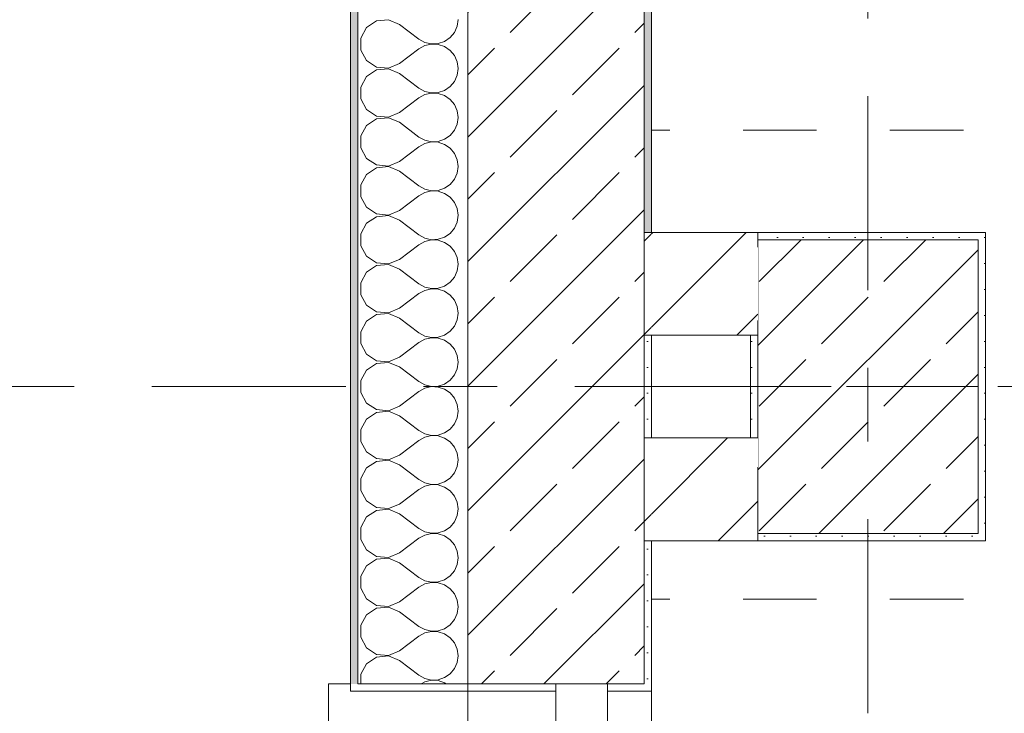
# Model space of a CAD drawing. Header units: metres. Extents: x -4 to 99, y -11 to 17.
# Tile 32 of 256: x -0.626 to 0.716, y 7.855 to 8.8. Entities that reach past the tile are written whole.
import ezdxf

# ---------------------------------------------------------------- set-up
doc = ezdxf.new("R2010")
doc.units = ezdxf.units.M
doc.header["$MEASUREMENT"] = 0
for name, pattern in [('Achse', [0.2, 0.1, -0.05, 0, -0.05]), ('Strichlinie doppelt', [0.546806, 0.264583, -0.105833, 0.070556, -0.105833]), ('Strichlinie eng', [0.115, 0.075, -0.04]), ('Untersicht', [0.1, 0.075, -0.025]), ('Wipeout_Contour', [1, 0, -1])]:
    doc.linetypes.add(name, pattern=pattern)
for name, color, linetype in [('152 - Bemaßung_ Beschriftung.Ausbau', 7, 'Continuous'), ('451 - Universal.Achsen Raster', 7, 'Continuous'), ('603 - Struktur.Bodenplatte_ Decke Roh', 7, 'Continuous'), ('604 - Struktur.Wand Aussen', 7, 'Continuous'), ('605 - Struktur.Wand Innen', 7, 'Continuous'), ('607 - Struktur.Stütze', 7, 'Continuous'), ('608 - Struktur.Träger', 7, 'Continuous'), ('650 - Abdeckung.Fußboden Aufbau', 7, 'Continuous'), ('Neubau_653 - Abdeckung.TB Verkofferung', 7, 'Continuous')]:
    doc.layers.add(name, color=color, linetype=linetype)
doc.styles.add('ERSTELLTER_STIL_2', font='txt')
doc.dimstyles.new('ERSTELLTER_STIL__1', dxfattribs={"dimtxt": 0.1, "dimasz": 0.0532, "dimexe": 0.18, "dimexo": 0.0625, "dimgap": 0, "dimtad": 1, "dimzin": 0, "dimdsep": 46, "dimtxsty": 'ERSTELLTER_STIL_2', "dimblk": 'ARROWHEAD_2', "dimblk1": 'ARROWHEAD_2', "dimblk2": 'ARROWHEAD_2', "dimcen": 0.09, "dimse1": 1, "dimse2": 1, "dimclrd": 7, "dimclre": 7, "dimclrt": 7, "dimazin": 0, "dimtfac": 1, "dimtdec": 4, "dimtmove": 0, "dimatfit": 3, "dimfxl": 1, "dimtolj": 1, "dimtzin": 0, "dimarcsym": 0})
pattern_1 = [(45, (0, 0), (-0.0848528, 0.0848528), []), (45, (-0.04243, 0.04243), (-0.0848528, 0.0848528), [0.09, -0.03])]
pattern_2 = [(45, (0, 0), (-0.01767767, 0.01767767), [0, -0.025])]
pattern_3 = [(45, (0, 0), (-0.0636396, 0.0636396), [])]
pattern_4 = [(0, (0, 0), (0, 0.08660254), [0, -0.05]), (0, (0.025, 0.0433), (0, 0.08660254), [0, -0.05])]

# ---------------------------------------------------------------- blocks, each defined once
blk = doc.blocks.new('*X18')
at = {"layer": '604 - Struktur.Wand Aussen', "color": 7, "linetype": 'Continuous', "lineweight": 5}
for p, q in [((-0.1233, 8.7996), (-0.1395, 8.7981)), ((-0.1083, 8.7933), (-0.1233, 8.7996)), ((-0.0296, 8.7909), (-0.0283, 8.8)), ((-0.153, 8.7891), (-0.1607, 8.7748)), ((-0.1395, 8.7981), (-0.153, 8.7891)), ((-0.1083, 8.7933), (-0.0817, 8.7733)), ((-0.0333, 8.7825), (-0.0296, 8.7909)), ((-0.1607, 8.7748), (-0.1607, 8.7585)), ((-0.0817, 8.7733), (-0.0736, 8.7689)), ((-0.0468, 8.7702), (-0.0392, 8.7754)), ((-0.0392, 8.7754), (-0.0333, 8.7825)), ((-0.1083, 8.74), (-0.0817, 8.76)), ((-0.0736, 8.7645), (-0.0817, 8.76)), ((-0.0736, 8.7689), (-0.0647, 8.7668)), ((-0.0647, 8.7665), (-0.0736, 8.7645)), ((-0.0647, 8.7668), (-0.0555, 8.7672)), ((-0.0555, 8.7661), (-0.0647, 8.7665)), ((-0.0555, 8.7672), (-0.0468, 8.7702)), ((-0.0468, 8.7631), (-0.0555, 8.7661)), ((-0.0392, 8.7579), (-0.0468, 8.7631)), ((-0.1607, 8.7585), (-0.153, 8.7442)), ((-0.0333, 8.7509), (-0.0392, 8.7579)), ((-0.0296, 8.7424), (-0.0333, 8.7509)), ((-0.153, 8.7442), (-0.1395, 8.7352)), ((-0.1395, 8.7352), (-0.1233, 8.7337)), ((-0.1233, 8.733), (-0.1395, 8.7314)), ((-0.1233, 8.7337), (-0.1083, 8.74)), ((-0.1083, 8.7267), (-0.1233, 8.733)), ((-0.0283, 8.7333), (-0.0296, 8.7424)), ((-0.0296, 8.7242), (-0.0283, 8.7333)), ((-0.153, 8.7224), (-0.1607, 8.7081)), ((-0.1395, 8.7314), (-0.153, 8.7224)), ((-0.1083, 8.7267), (-0.0817, 8.7067)), ((-0.0333, 8.7158), (-0.0296, 8.7242)), ((-0.1607, 8.7081), (-0.1607, 8.6919)), ((-0.0817, 8.7067), (-0.0736, 8.7022)), ((-0.0468, 8.7035), (-0.0392, 8.7087)), ((-0.0392, 8.7087), (-0.0333, 8.7158)), ((-0.1083, 8.6733), (-0.0817, 8.6933)), ((-0.0736, 8.6978), (-0.0817, 8.6933)), ((-0.0736, 8.7022), (-0.0647, 8.7001)), ((-0.0647, 8.6999), (-0.0736, 8.6978)), ((-0.0647, 8.7001), (-0.0555, 8.7006)), ((-0.0555, 8.6994), (-0.0647, 8.6999)), ((-0.0555, 8.7006), (-0.0468, 8.7035)), ((-0.0468, 8.6965), (-0.0555, 8.6994)), ((-0.0392, 8.6913), (-0.0468, 8.6965)), ((-0.1607, 8.6919), (-0.153, 8.6776)), ((-0.0333, 8.6842), (-0.0392, 8.6913)), ((-0.0296, 8.6758), (-0.0333, 8.6842)), ((-0.153, 8.6776), (-0.1395, 8.6686)), ((-0.1395, 8.6686), (-0.1233, 8.667)), ((-0.1233, 8.6663), (-0.1395, 8.6648)), ((-0.1233, 8.667), (-0.1083, 8.6733)), ((-0.1083, 8.66), (-0.1233, 8.6663)), ((-0.0283, 8.6667), (-0.0296, 8.6758)), ((-0.0296, 8.6576), (-0.0283, 8.6667)), ((-0.153, 8.6558), (-0.1607, 8.6415)), ((-0.1395, 8.6648), (-0.153, 8.6558)), ((-0.1083, 8.66), (-0.0817, 8.64)), ((-0.0333, 8.6491), (-0.0296, 8.6576)), ((-0.1607, 8.6415), (-0.1607, 8.6252)), ((-0.0817, 8.64), (-0.0736, 8.6355)), ((-0.0468, 8.6369), (-0.0392, 8.6421)), ((-0.0392, 8.6421), (-0.0333, 8.6491)), ((-0.1607, 8.6252), (-0.153, 8.6109)), ((-0.1083, 8.6067), (-0.0817, 8.6267)), ((-0.0736, 8.6311), (-0.0817, 8.6267)), ((-0.0736, 8.6355), (-0.0647, 8.6335)), ((-0.0647, 8.6332), (-0.0736, 8.6311)), ((-0.0647, 8.6335), (-0.0555, 8.6339)), ((-0.0555, 8.6328), (-0.0647, 8.6332)), ((-0.0555, 8.6339), (-0.0468, 8.6369)), ((-0.0468, 8.6298), (-0.0555, 8.6328)), ((-0.0392, 8.6246), (-0.0468, 8.6298)), ((-0.0333, 8.6175), (-0.0392, 8.6246)), ((-0.0296, 8.6091), (-0.0333, 8.6175)), ((-0.153, 8.6109), (-0.1395, 8.6019)), ((-0.1395, 8.5981), (-0.153, 8.5891)), ((-0.1395, 8.6019), (-0.1233, 8.6004)), ((-0.1233, 8.5996), (-0.1395, 8.5981)), ((-0.1233, 8.6004), (-0.1083, 8.6067)), ((-0.1083, 8.5933), (-0.1233, 8.5996)), ((-0.0283, 8.6), (-0.0296, 8.6091)), ((-0.0296, 8.5909), (-0.0283, 8.6)), ((-0.153, 8.5891), (-0.1607, 8.5748)), ((-0.1083, 8.5933), (-0.0817, 8.5733)), ((-0.0333, 8.5825), (-0.0296, 8.5909)), ((-0.1607, 8.5748), (-0.1607, 8.5585)), ((-0.0817, 8.5733), (-0.0736, 8.5689)), ((-0.0468, 8.5702), (-0.0392, 8.5754)), ((-0.0392, 8.5754), (-0.0333, 8.5825)), ((-0.1607, 8.5585), (-0.153, 8.5442)), ((-0.1083, 8.54), (-0.0817, 8.56)), ((-0.0736, 8.5645), (-0.0817, 8.56)), ((-0.0736, 8.5689), (-0.0647, 8.5668)), ((-0.0647, 8.5665), (-0.0736, 8.5645)), ((-0.0647, 8.5668), (-0.0555, 8.5672)), ((-0.0555, 8.5661), (-0.0647, 8.5665)), ((-0.0555, 8.5672), (-0.0468, 8.5702)), ((-0.0468, 8.5631), (-0.0555, 8.5661)), ((-0.0392, 8.5579), (-0.0468, 8.5631)), ((-0.0333, 8.5509), (-0.0392, 8.5579)), ((-0.0296, 8.5424), (-0.0333, 8.5509)), ((-0.153, 8.5442), (-0.1395, 8.5352)), ((-0.1395, 8.5314), (-0.153, 8.5224)), ((-0.1395, 8.5352), (-0.1233, 8.5337)), ((-0.1233, 8.533), (-0.1395, 8.5314)), ((-0.1233, 8.5337), (-0.1083, 8.54)), ((-0.1083, 8.5267), (-0.1233, 8.533)), ((-0.0283, 8.5333), (-0.0296, 8.5424)), ((-0.0296, 8.5242), (-0.0283, 8.5333)), ((-0.153, 8.5224), (-0.1607, 8.5081)), ((-0.1083, 8.5267), (-0.0817, 8.5067)), ((-0.0333, 8.5158), (-0.0296, 8.5242)), ((-0.1607, 8.5081), (-0.1607, 8.4919)), ((-0.0817, 8.5067), (-0.0736, 8.5022)), ((-0.0468, 8.5035), (-0.0392, 8.5087)), ((-0.0392, 8.5087), (-0.0333, 8.5158)), ((-0.1607, 8.4919), (-0.153, 8.4776)), ((-0.1083, 8.4733), (-0.0817, 8.4933)), ((-0.0736, 8.4978), (-0.0817, 8.4933)), ((-0.0736, 8.5022), (-0.0647, 8.5001)), ((-0.0647, 8.4999), (-0.0736, 8.4978)), ((-0.0647, 8.5001), (-0.0555, 8.5006)), ((-0.0555, 8.4994), (-0.0647, 8.4999)), ((-0.0555, 8.5006), (-0.0468, 8.5035)), ((-0.0468, 8.4965), (-0.0555, 8.4994)), ((-0.0392, 8.4913), (-0.0468, 8.4965)), ((-0.0333, 8.4842), (-0.0392, 8.4913)), ((-0.153, 8.4776), (-0.1395, 8.4686)), ((-0.0296, 8.4758), (-0.0333, 8.4842)), ((-0.1395, 8.4648), (-0.153, 8.4558)), ((-0.1395, 8.4686), (-0.1233, 8.467)), ((-0.1233, 8.4663), (-0.1395, 8.4648)), ((-0.1233, 8.467), (-0.1083, 8.4733)), ((-0.1083, 8.46), (-0.1233, 8.4663)), ((-0.0283, 8.4667), (-0.0296, 8.4758)), ((-0.0296, 8.4576), (-0.0283, 8.4667)), ((-0.153, 8.4558), (-0.1607, 8.4415)), ((-0.1083, 8.46), (-0.0817, 8.44)), ((-0.0333, 8.4491), (-0.0296, 8.4576)), ((-0.1607, 8.4415), (-0.1607, 8.4252)), ((-0.0817, 8.44), (-0.0736, 8.4355)), ((-0.0468, 8.4369), (-0.0392, 8.4421)), ((-0.0392, 8.4421), (-0.0333, 8.4491)), ((-0.1607, 8.4252), (-0.153, 8.4109)), ((-0.1083, 8.4067), (-0.0817, 8.4267)), ((-0.0736, 8.4311), (-0.0817, 8.4267)), ((-0.0736, 8.4355), (-0.0647, 8.4335)), ((-0.0647, 8.4332), (-0.0736, 8.4311)), ((-0.0647, 8.4335), (-0.0555, 8.4339)), ((-0.0555, 8.4328), (-0.0647, 8.4332)), ((-0.0555, 8.4339), (-0.0468, 8.4369)), ((-0.0468, 8.4298), (-0.0555, 8.4328)), ((-0.0392, 8.4246), (-0.0468, 8.4298)), ((-0.0333, 8.4175), (-0.0392, 8.4246)), ((-0.153, 8.4109), (-0.1395, 8.4019)), ((-0.0296, 8.4091), (-0.0333, 8.4175)), ((-0.1395, 8.3981), (-0.153, 8.3891)), ((-0.1395, 8.4019), (-0.1233, 8.4004)), ((-0.1233, 8.3996), (-0.1395, 8.3981)), ((-0.1233, 8.4004), (-0.1083, 8.4067)), ((-0.1083, 8.3933), (-0.1233, 8.3996)), ((-0.0283, 8.4), (-0.0296, 8.4091)), ((-0.0296, 8.3909), (-0.0283, 8.4)), ((-0.153, 8.3891), (-0.1607, 8.3748)), ((-0.1083, 8.3933), (-0.0817, 8.3733)), ((-0.0333, 8.3825), (-0.0296, 8.3909)), ((-0.1607, 8.3748), (-0.1607, 8.3585)), ((-0.0817, 8.3733), (-0.0736, 8.3689)), ((-0.0555, 8.3672), (-0.0468, 8.3702)), ((-0.0468, 8.3702), (-0.0392, 8.3754)), ((-0.0392, 8.3754), (-0.0333, 8.3825)), ((-0.1607, 8.3585), (-0.153, 8.3442)), ((-0.1083, 8.34), (-0.0817, 8.36)), ((-0.0736, 8.3645), (-0.0817, 8.36)), ((-0.0736, 8.3689), (-0.0647, 8.3668)), ((-0.0647, 8.3665), (-0.0736, 8.3645)), ((-0.0647, 8.3668), (-0.0555, 8.3672)), ((-0.0555, 8.3661), (-0.0647, 8.3665)), ((-0.0468, 8.3631), (-0.0555, 8.3661)), ((-0.0392, 8.3579), (-0.0468, 8.3631)), ((-0.0333, 8.3509), (-0.0392, 8.3579)), ((-0.153, 8.3442), (-0.1395, 8.3352)), ((-0.0296, 8.3424), (-0.0333, 8.3509)), ((-0.1395, 8.3314), (-0.153, 8.3224)), ((-0.1395, 8.3352), (-0.1233, 8.3337)), ((-0.1233, 8.333), (-0.1395, 8.3314)), ((-0.1233, 8.3337), (-0.1083, 8.34)), ((-0.1083, 8.3267), (-0.1233, 8.333)), ((-0.0283, 8.3333), (-0.0296, 8.3424)), ((-0.0296, 8.3242), (-0.0283, 8.3333)), ((-0.153, 8.3224), (-0.1607, 8.3081)), ((-0.1083, 8.3267), (-0.0817, 8.3067)), ((-0.0333, 8.3158), (-0.0296, 8.3242)), ((-0.1607, 8.3081), (-0.1607, 8.2919)), ((-0.0817, 8.3067), (-0.0736, 8.3022)), ((-0.0555, 8.3006), (-0.0468, 8.3035)), ((-0.0468, 8.3035), (-0.0392, 8.3087)), ((-0.0392, 8.3087), (-0.0333, 8.3158)), ((-0.1607, 8.2919), (-0.153, 8.2776)), ((-0.1083, 8.2733), (-0.0817, 8.2933)), ((-0.0736, 8.2978), (-0.0817, 8.2933)), ((-0.0736, 8.3022), (-0.0647, 8.3001)), ((-0.0647, 8.2999), (-0.0736, 8.2978)), ((-0.0647, 8.3001), (-0.0555, 8.3006)), ((-0.0555, 8.2994), (-0.0647, 8.2999)), ((-0.0468, 8.2965), (-0.0555, 8.2994)), ((-0.0392, 8.2913), (-0.0468, 8.2965)), ((-0.0333, 8.2842), (-0.0392, 8.2913)), ((-0.153, 8.2776), (-0.1395, 8.2686)), ((-0.0296, 8.2758), (-0.0333, 8.2842)), ((-0.1395, 8.2648), (-0.153, 8.2558)), ((-0.1395, 8.2686), (-0.1233, 8.267)), ((-0.1233, 8.2663), (-0.1395, 8.2648)), ((-0.1233, 8.267), (-0.1083, 8.2733)), ((-0.1083, 8.26), (-0.1233, 8.2663)), ((-0.0283, 8.2667), (-0.0296, 8.2758)), ((-0.0296, 8.2576), (-0.0283, 8.2667)), ((-0.153, 8.2558), (-0.1607, 8.2415)), ((-0.1083, 8.26), (-0.0817, 8.24)), ((-0.0333, 8.2491), (-0.0296, 8.2576)), ((-0.1607, 8.2415), (-0.1607, 8.2252)), ((-0.0817, 8.24), (-0.0736, 8.2355)), ((-0.0555, 8.2339), (-0.0468, 8.2369)), ((-0.0468, 8.2369), (-0.0392, 8.2421)), ((-0.0392, 8.2421), (-0.0333, 8.2491)), ((-0.1607, 8.2252), (-0.153, 8.2109)), ((-0.1083, 8.2067), (-0.0817, 8.2267)), ((-0.0736, 8.2311), (-0.0817, 8.2267)), ((-0.0736, 8.2355), (-0.0647, 8.2335)), ((-0.0647, 8.2332), (-0.0736, 8.2311)), ((-0.0647, 8.2335), (-0.0555, 8.2339)), ((-0.0555, 8.2328), (-0.0647, 8.2332)), ((-0.0468, 8.2298), (-0.0555, 8.2328)), ((-0.0392, 8.2246), (-0.0468, 8.2298)), ((-0.0333, 8.2175), (-0.0392, 8.2246)), ((-0.153, 8.2109), (-0.1395, 8.2019)), ((-0.0296, 8.2091), (-0.0333, 8.2175)), ((-0.0283, 8.2), (-0.0296, 8.2091)), ((-0.1395, 8.1981), (-0.153, 8.1891)), ((-0.1395, 8.2019), (-0.1233, 8.2004)), ((-0.1233, 8.1996), (-0.1395, 8.1981)), ((-0.1233, 8.2004), (-0.1083, 8.2067)), ((-0.1083, 8.1933), (-0.1233, 8.1996)), ((-0.0296, 8.1909), (-0.0283, 8.2)), ((-0.153, 8.1891), (-0.1607, 8.1748)), ((-0.1083, 8.1933), (-0.0817, 8.1733)), ((-0.0392, 8.1754), (-0.0333, 8.1825)), ((-0.0333, 8.1825), (-0.0296, 8.1909)), ((-0.1607, 8.1748), (-0.1607, 8.1585)), ((-0.0817, 8.1733), (-0.0736, 8.1689)), ((-0.0736, 8.1689), (-0.0647, 8.1668)), ((-0.0555, 8.1672), (-0.0468, 8.1702)), ((-0.0468, 8.1702), (-0.0392, 8.1754)), ((-0.1607, 8.1585), (-0.153, 8.1442)), ((-0.1083, 8.14), (-0.0817, 8.16)), ((-0.0736, 8.1645), (-0.0817, 8.16)), ((-0.0647, 8.1665), (-0.0736, 8.1645)), ((-0.0647, 8.1668), (-0.0555, 8.1672)), ((-0.0555, 8.1661), (-0.0647, 8.1665)), ((-0.0468, 8.1631), (-0.0555, 8.1661)), ((-0.0392, 8.1579), (-0.0468, 8.1631)), ((-0.0333, 8.1509), (-0.0392, 8.1579)), ((-0.153, 8.1442), (-0.1395, 8.1352)), ((-0.0296, 8.1424), (-0.0333, 8.1509)), ((-0.0283, 8.1333), (-0.0296, 8.1424)), ((-0.1395, 8.1314), (-0.153, 8.1224)), ((-0.1395, 8.1352), (-0.1233, 8.1337)), ((-0.1233, 8.133), (-0.1395, 8.1314)), ((-0.1233, 8.1337), (-0.1083, 8.14)), ((-0.1083, 8.1267), (-0.1233, 8.133)), ((-0.0296, 8.1242), (-0.0283, 8.1333)), ((-0.153, 8.1224), (-0.1607, 8.1081)), ((-0.1083, 8.1267), (-0.0817, 8.1067)), ((-0.0392, 8.1087), (-0.0333, 8.1158)), ((-0.0333, 8.1158), (-0.0296, 8.1242)), ((-0.1607, 8.1081), (-0.1607, 8.0919)), ((-0.0817, 8.1067), (-0.0736, 8.1022)), ((-0.0736, 8.1022), (-0.0647, 8.1001)), ((-0.0555, 8.1006), (-0.0468, 8.1035)), ((-0.0468, 8.1035), (-0.0392, 8.1087)), ((-0.1607, 8.0919), (-0.153, 8.0776)), ((-0.1083, 8.0733), (-0.0817, 8.0933)), ((-0.0736, 8.0978), (-0.0817, 8.0933)), ((-0.0647, 8.0999), (-0.0736, 8.0978)), ((-0.0647, 8.1001), (-0.0555, 8.1006)), ((-0.0555, 8.0994), (-0.0647, 8.0999)), ((-0.0468, 8.0965), (-0.0555, 8.0994)), ((-0.0392, 8.0913), (-0.0468, 8.0965)), ((-0.0333, 8.0842), (-0.0392, 8.0913)), ((-0.153, 8.0776), (-0.1395, 8.0686)), ((-0.0296, 8.0758), (-0.0333, 8.0842)), ((-0.0283, 8.0667), (-0.0296, 8.0758)), ((-0.1395, 8.0648), (-0.153, 8.0558)), ((-0.1395, 8.0686), (-0.1233, 8.067)), ((-0.1233, 8.0663), (-0.1395, 8.0648)), ((-0.1233, 8.067), (-0.1083, 8.0733)), ((-0.1083, 8.06), (-0.1233, 8.0663)), ((-0.0296, 8.0576), (-0.0283, 8.0667)), ((-0.153, 8.0558), (-0.1607, 8.0415)), ((-0.1083, 8.06), (-0.0817, 8.04)), ((-0.0392, 8.0421), (-0.0333, 8.0491)), ((-0.0333, 8.0491), (-0.0296, 8.0576)), ((-0.1607, 8.0415), (-0.1607, 8.0252)), ((-0.0817, 8.04), (-0.0736, 8.0355)), ((-0.0736, 8.0355), (-0.0647, 8.0335)), ((-0.0555, 8.0339), (-0.0468, 8.0369)), ((-0.0468, 8.0369), (-0.0392, 8.0421)), ((-0.1607, 8.0252), (-0.153, 8.0109)), ((-0.1083, 8.0067), (-0.0817, 8.0267)), ((-0.0736, 8.0311), (-0.0817, 8.0267)), ((-0.0647, 8.0332), (-0.0736, 8.0311)), ((-0.0647, 8.0335), (-0.0555, 8.0339)), ((-0.0555, 8.0328), (-0.0647, 8.0332)), ((-0.0468, 8.0298), (-0.0555, 8.0328)), ((-0.0392, 8.0246), (-0.0468, 8.0298)), ((-0.0333, 8.0175), (-0.0392, 8.0246)), ((-0.153, 8.0109), (-0.1395, 8.0019)), ((-0.0296, 8.0091), (-0.0333, 8.0175)), ((-0.0283, 8), (-0.0296, 8.0091)), ((-0.1395, 7.9981), (-0.153, 7.9891)), ((-0.1395, 8.0019), (-0.1233, 8.0004)), ((-0.1233, 7.9996), (-0.1395, 7.9981)), ((-0.1233, 8.0004), (-0.1083, 8.0067)), ((-0.1083, 7.9933), (-0.1233, 7.9996)), ((-0.0296, 7.9909), (-0.0283, 8)), ((-0.153, 7.9891), (-0.1607, 7.9748)), ((-0.1083, 7.9933), (-0.0817, 7.9733)), ((-0.0392, 7.9754), (-0.0333, 7.9825)), ((-0.0333, 7.9825), (-0.0296, 7.9909)), ((-0.1607, 7.9748), (-0.1607, 7.9585)), ((-0.0817, 7.9733), (-0.0736, 7.9689)), ((-0.0736, 7.9689), (-0.0647, 7.9668)), ((-0.0555, 7.9672), (-0.0468, 7.9702)), ((-0.0468, 7.9702), (-0.0392, 7.9754)), ((-0.1607, 7.9585), (-0.153, 7.9442)), ((-0.1083, 7.94), (-0.0817, 7.96)), ((-0.0736, 7.9645), (-0.0817, 7.96)), ((-0.0647, 7.9665), (-0.0736, 7.9645)), ((-0.0647, 7.9668), (-0.0555, 7.9672)), ((-0.0555, 7.9661), (-0.0647, 7.9665)), ((-0.0468, 7.9631), (-0.0555, 7.9661)), ((-0.0392, 7.9579), (-0.0468, 7.9631)), ((-0.0333, 7.9509), (-0.0392, 7.9579)), ((-0.153, 7.9442), (-0.1395, 7.9352)), ((-0.0296, 7.9424), (-0.0333, 7.9509)), ((-0.0283, 7.9333), (-0.0296, 7.9424)), ((-0.1395, 7.9314), (-0.153, 7.9224)), ((-0.1395, 7.9352), (-0.1233, 7.9337)), ((-0.1233, 7.933), (-0.1395, 7.9314)), ((-0.1233, 7.9337), (-0.1083, 7.94)), ((-0.1083, 7.9267), (-0.1233, 7.933)), ((-0.0296, 7.9242), (-0.0283, 7.9333)), ((-0.153, 7.9224), (-0.1607, 7.9081)), ((-0.1083, 7.9267), (-0.0817, 7.9067)), ((-0.0392, 7.9087), (-0.0333, 7.9158)), ((-0.0333, 7.9158), (-0.0296, 7.9242)), ((-0.1607, 7.9081), (-0.1607, 7.895)), ((-0.0817, 7.9067), (-0.0736, 7.9022)), ((-0.0736, 7.9022), (-0.0647, 7.9001)), ((-0.0647, 7.9001), (-0.0555, 7.9006)), ((-0.0555, 7.9006), (-0.0468, 7.9035)), ((-0.0468, 7.9035), (-0.0392, 7.9087)), ((-0.0736, 7.8978), (-0.0787, 7.895)), ((-0.0647, 7.8999), (-0.0736, 7.8978)), ((-0.0555, 7.8994), (-0.0647, 7.8999)), ((-0.0468, 7.8965), (-0.0555, 7.8994)), ((-0.0446, 7.895), (-0.0468, 7.8965))]:
    blk.add_line(p, q, dxfattribs=at)
blk = doc.blocks.new('*D360')
at = {"layer": '152 - Bemaßung_ Beschriftung.Ausbau', "color": 7, "linetype": 'Continuous', "lineweight": 5}
for p, q in [((-1.175, 7.895), (-1.175, 13.695)), ((-1.21, 7.9152), (-1.14, 7.8748)), ((-1.1225, 7.895), (-1.2275, 7.895)), ((-1.175, 6.105), (-1.175, 7.895)), ((-1.21, 6.1252), (-1.14, 6.0848)), ((-1.1225, 6.105), (-1.2275, 6.105))]:
    blk.add_line(p, q, dxfattribs=at)
at = {"layer": '152 - Bemaßung_ Beschriftung.Ausbau', "color": 7, "lineweight": 5, "char_height": 0.1, "attachment_point": 7, "rotation": 90, "style": 'ERSTELLTER_STIL_2'}
for s, insert in [('\\A1;{\\pql;\\fArial|b0|i0|c0|p38;1,79}', (-1.195, 6.867)), ('\\A1;{\\pql;\\fArial|b0|i0|c0|p38;2,01}', (-1.055, 6.867))]:
    blk.add_mtext(s, dxfattribs=dict(at, insert=insert))
blk = doc.blocks.new('ARROWHEAD_2')
at = {"color": 0, "linetype": 'Continuous', "lineweight": 0}
for p, q in [((-0.378, -0.655), (0.378, 0.655)), ((0, 0), (-1, 0))]:
    blk.add_line(p, q, dxfattribs=at)
blk = doc.blocks.new('*D361')
at = {"layer": '152 - Bemaßung_ Beschriftung.Ausbau', "color": 7, "linetype": 'Continuous', "lineweight": 5}
for p, q in [((-1.21, 13.7152), (-1.14, 13.6748)), ((-1.1225, 13.695), (-1.2275, 13.695)), ((-1.175, 7.895), (-1.175, 13.695)), ((-1.21, 7.9152), (-1.14, 7.8748))]:
    blk.add_line(p, q, dxfattribs=at)
at = {"layer": '152 - Bemaßung_ Beschriftung.Ausbau', "color": 7, "lineweight": 5, "insert": (-1.195, 10.662), "char_height": 0.1, "attachment_point": 7, "rotation": 90, "style": 'ERSTELLTER_STIL_2'}
blk.add_mtext('\\A1;{\\pql;\\fArial|b0|i0|c0|p38;5,80}', dxfattribs=at)
blk = doc.blocks.new('*D366')
at = {"layer": '152 - Bemaßung_ Beschriftung.Ausbau', "color": 7, "linetype": 'Continuous', "lineweight": 5}
for p, q in [((-1.71, 13.4752), (-1.64, 13.4348)), ((-1.6225, 13.455), (-1.7275, 13.455)), ((-1.675, 0.245), (-1.675, 13.455)), ((-1.71, 0.2652), (-1.64, 0.2248)), ((-1.6225, 0.245), (-1.7275, 0.245)), ((-1.675, 0.005), (-1.675, 0.245))]:
    blk.add_line(p, q, dxfattribs=at)
at = {"layer": '152 - Bemaßung_ Beschriftung.Ausbau', "color": 7, "lineweight": 5, "insert": (-1.695, 6.679), "char_height": 0.1, "attachment_point": 7, "rotation": 90, "style": 'ERSTELLTER_STIL_2'}
blk.add_mtext('\\A1;{\\pql;\\fArial|b0|i0|c0|p38;13,21}', dxfattribs=at)
blk = doc.blocks.new('*D375')
at = {"layer": '152 - Bemaßung_ Beschriftung.Ausbau', "color": 7, "linetype": 'Continuous', "lineweight": 5}
for p, q in [((-2.21, 8.1202), (-2.14, 8.0798)), ((-2.1225, 8.1), (-2.2275, 8.1)), ((-2.175, 6), (-2.175, 8.1)), ((-2.21, 6.0202), (-2.14, 5.9798)), ((-2.1225, 6), (-2.2275, 6))]:
    blk.add_line(p, q, dxfattribs=at)
at = {"layer": '152 - Bemaßung_ Beschriftung.Ausbau', "color": 7, "lineweight": 5, "insert": (-2.195, 6.917), "char_height": 0.1, "attachment_point": 7, "rotation": 90, "style": 'ERSTELLTER_STIL_2'}
blk.add_mtext('\\A1;{\\pql;\\fArial|b0|i0|c0|p38;2,10}', dxfattribs=at)
blk = doc.blocks.new('*D376')
at = {"layer": '152 - Bemaßung_ Beschriftung.Ausbau', "color": 7, "linetype": 'Continuous', "lineweight": 5}
for p, q in [((-2.21, 8.5202), (-2.14, 8.4798)), ((-2.1225, 8.5), (-2.2275, 8.5)), ((-2.175, 8.1), (-2.175, 8.5)), ((-2.21, 8.1202), (-2.14, 8.0798)), ((-2.1225, 8.1), (-2.2275, 8.1))]:
    blk.add_line(p, q, dxfattribs=at)
at = {"layer": '152 - Bemaßung_ Beschriftung.Ausbau', "color": 7, "lineweight": 5, "insert": (-2.195, 8.2241), "char_height": 0.1, "attachment_point": 7, "rotation": 90, "style": 'ERSTELLTER_STIL_2'}
blk.add_mtext('\\A1;{\\pql;\\fArial|b0|i0|c0|p38;40}', dxfattribs=at)
blk = doc.blocks.new('*D377')
at = {"layer": '152 - Bemaßung_ Beschriftung.Ausbau', "color": 7, "linetype": 'Continuous', "lineweight": 5}
for p, q in [((-2.21, 13.0202), (-2.14, 12.9798)), ((-2.1225, 13), (-2.2275, 13)), ((-2.175, 8.5), (-2.175, 13)), ((-2.21, 8.5202), (-2.14, 8.4798)), ((-2.1225, 8.5), (-2.2275, 8.5))]:
    blk.add_line(p, q, dxfattribs=at)
at = {"layer": '152 - Bemaßung_ Beschriftung.Ausbau', "color": 7, "lineweight": 5, "insert": (-2.195, 10.617), "char_height": 0.1, "attachment_point": 7, "rotation": 90, "style": 'ERSTELLTER_STIL_2'}
blk.add_mtext('\\A1;{\\pql;\\fArial|b0|i0|c0|p38;4,50}', dxfattribs=at)
blk = doc.blocks.new('*D382')
at = {"layer": '152 - Bemaßung_ Beschriftung.Ausbau', "color": 7, "linetype": 'Continuous', "lineweight": 5}
for p, q in [((-2.675, 13.845), (-2.675, 13.8792)), ((-2.64, 13.8248), (-2.71, 13.8652)), ((-2.6225, 13.845), (-2.7275, 13.845)), ((-2.675, -0.145), (-2.675, 13.845)), ((-2.71, -0.1248), (-2.64, -0.1652)), ((-2.6225, -0.145), (-2.7275, -0.145)), ((-2.675, -0.1792), (-2.675, -0.145))]:
    blk.add_line(p, q, dxfattribs=at)
at = {"layer": '152 - Bemaßung_ Beschriftung.Ausbau', "color": 7, "lineweight": 5, "insert": (-2.695, 6.679), "char_height": 0.1, "attachment_point": 7, "rotation": 90, "style": 'ERSTELLTER_STIL_2'}
blk.add_mtext('\\A1;{\\pql;\\fArial|b0|i0|c0|p38;13,99}', dxfattribs=at)

msp = doc.modelspace()

# ---------------------------------------------------------------- hatches: boundary and pattern name
at = {"layer": '604 - Struktur.Wand Aussen', "linetype": 'Continuous', "lineweight": 0, "true_color": 0x000000}
h = msp.add_hatch(dxfattribs=at)
h.set_pattern_fill('Verputz_0001', color=18, style=0, pattern_type=2)
h.set_pattern_definition(pattern_4)
h.paths.add_polyline_path([(-0.175, 13.845), (-0.175, 7.895), (-0.165, 7.895), (-0.165, 13.845)])
h = msp.add_hatch(dxfattribs=at)
h.set_pattern_fill('Verputz_0001', color=18, style=0, pattern_type=2)
h.set_pattern_definition(pattern_4)
h.paths.add_polyline_path([(-0.175, 7.885), (0.105, 7.885), (0.105, 7.895), (-0.165, 7.895), (-0.175, 7.895)])
h = msp.add_hatch(dxfattribs=at)
h.set_pattern_fill('Gips_0001', color=18, style=0, pattern_type=2)
h.set_pattern_definition(pattern_2)
h.paths.add_polyline_path([(0.235, 7.895), (0.225, 7.895), (0.175, 7.895), (0.175, 7.885), (0.235, 7.885)])
at = {"layer": '607 - Struktur.Stütze', "linetype": 'Continuous', "lineweight": 0, "true_color": 0x000000}
h = msp.add_hatch(dxfattribs=at)
h.set_pattern_fill('Gips_0001', color=18, style=0, pattern_type=2)
h.set_pattern_definition(pattern_2)
h.paths.add_polyline_path([(0.68, 8.1), (0.38, 8.1), (0.38, 8.09), (0.69, 8.09), (0.69, 8.51), (0.38, 8.51), (0.38, 8.5), (0.68, 8.5)])
h = msp.add_hatch(dxfattribs=at)
h.set_pattern_fill('Beton__Stahlbeton_0001', color=18, style=0, pattern_type=2)
h.set_pattern_definition(pattern_1)
h.paths.add_polyline_path([(0.38, 8.1), (0.68, 8.1), (0.68, 8.5), (0.38, 8.5)])
h = msp.add_hatch(dxfattribs=at)
h.set_pattern_fill('Gips_0001', color=18, style=0, pattern_type=2)
h.set_pattern_definition(pattern_2)
h.paths.add_polyline_path([(0.37, 8.23), (0.38, 8.23), (0.38, 8.37), (0.37, 8.37)])

# ---------------------------------------------------------------- linework, layer by layer
at = {"layer": '451 - Universal.Achsen Raster', "color": 160, "linetype": 'Strichlinie doppelt', "lineweight": 9, "true_color": 0x3232ff}
for p, q in [((0.53, -10.585), (0.53, 16.355)), ((64.935, 8.3), (-3.175, 8.3))]:
    msp.add_line(p, q, dxfattribs=at)
at = {"layer": '603 - Struktur.Bodenplatte_ Decke Roh', "color": 7, "linetype": 'Continuous', "lineweight": 18, "flags": 128}
msp.add_lwpolyline([(47.48, 13.695), (14.78, 13.695), (14.78, 13), (14.84, 13), (14.84, 8.585), (13.03, 8.585), (13.03, 8.725), (11.41, 8.725), (11.41, 13), (11.48, 13), (11.48, 13.695), (-0.015, 13.695), (-0.015, 0.005)], dxfattribs=at)
at = {"layer": '604 - Struktur.Wand Aussen', "color": 7, "linetype": 'Continuous', "lineweight": 5}
for p, q in [((-0.165, 13.705), (-0.165, 7.895)), ((-0.175, 7.895), (-0.175, 7.885)), ((-0.175, 7.895), (-0.175, 7.885)), ((-0.165, 7.895), (0.105, 7.895)), ((0.105, 7.895), (0.105, 7.885)), ((0.175, 7.895), (0.175, 7.885)), ((0.235, 7.895), (0.235, 7.885)), ((0.235, 7.895), (0.235, 7.885)), ((0.105, 7.885), (-0.175, 7.885)), ((0.105, 7.885), (-0.175, 7.885)), ((0.175, 7.885), (0.235, 7.885)), ((0.175, 7.885), (0.235, 7.885))]:
    msp.add_line(p, q, dxfattribs=at)
at = {"layer": '604 - Struktur.Wand Aussen', "color": 7, "linetype": 'Continuous', "lineweight": 13}
for p, q in [((-0.015, 13.455), (-0.015, 7.895)), ((0.105, 7.895), (0.175, 7.895)), ((0.105, 7.895), (0.105, 7.815)), ((0.105, 7.895), (0.175, 7.895)), ((0.105, 7.895), (0.175, 7.895)), ((0.225, 7.895), (0.175, 7.895)), ((0.175, 7.835), (0.175, 7.895))]:
    msp.add_line(p, q, dxfattribs=at)
at = {"layer": '604 - Struktur.Wand Aussen', "color": 7, "linetype": 'Continuous', "lineweight": 9}
for p, q in [((-0.205, 6.105), (-0.205, 7.895)), ((-0.205, 7.895), (-0.175, 7.895)), ((0.235, 6.115), (0.235, 7.885))]:
    msp.add_line(p, q, dxfattribs=at)
at = {"layer": '604 - Struktur.Wand Aussen', "color": 7, "linetype": 'Strichlinie eng', "lineweight": 9}
msp.add_line((-0.175, 6.115), (-0.175, 7.885), dxfattribs=at)
at = {"layer": '604 - Struktur.Wand Aussen', "color": 7, "linetype": 'Continuous', "lineweight": 5, "flags": 128}
msp.add_lwpolyline([(-0.175, 13.845), (-0.175, 7.895)], dxfattribs=at)
at = {"layer": '607 - Struktur.Stütze', "color": 7, "linetype": 'Continuous', "lineweight": 5, "flags": 128}
for points in [[(0.38, 8.09), (0.69, 8.09), (0.69, 8.51), (0.38, 8.51)], [(0.37, 8.37), (0.37, 8.23)]]:
    msp.add_lwpolyline(points, dxfattribs=at)
at = {"layer": '607 - Struktur.Stütze', "color": 7, "linetype": 'Continuous', "lineweight": 13, "flags": 128}
msp.add_lwpolyline([(0.38, 8.1), (0.68, 8.1), (0.68, 8.5), (0.38, 8.5)], close=True, dxfattribs=at)
at = {"layer": '608 - Struktur.Träger', "color": 7, "linetype": 'Achse', "lineweight": 9}
msp.add_line((0.38, 8.3), (61.88, 8.3), dxfattribs=at)
at = {"layer": '650 - Abdeckung.Fußboden Aufbau', "color": 7, "linetype": 'Continuous', "lineweight": 13, "flags": 128}
for points in [[(7.81, 7.51), (7.66, 7.51), (7.66, 8.09), (7.57, 8.09), (7.57, 8.51), (7.66, 8.51), (7.66, 12.99), (7.57, 12.99), (7.57, 13.445), (4.29, 13.445), (4.29, 12.99), (3.97, 12.99), (3.97, 13.445), (0.69, 13.445), (0.69, 12.99), (0.37, 12.99), (0.37, 13.445), (0.235, 13.445), (0.235, 8.51)], [(0.235, 8.51), (0.69, 8.51), (0.69, 8.09), (0.235, 8.09), (0.235, 6.01), (0.69, 6.01), (0.69, 5.19), (0.285, 5.19), (0.285, 0.71), (0.69, 0.71), (0.69, 0.255), (3.97, 0.255), (3.97, 0.71), (4.29, 0.71), (4.29, 0.255), (7.57, 0.255), (7.57, 0.71), (7.665, 0.71), (7.665, 5.19), (7.57, 5.19), (7.57, 6.01), (7.66, 6.01), (7.66, 6.5), (7.81, 6.5)]]:
    msp.add_lwpolyline(points, dxfattribs=at)
at = {"layer": 'Neubau_653 - Abdeckung.TB Verkofferung', "color": 1, "linetype": 'Untersicht', "lineweight": 9}
for p, q in [((7.66, 8.6495), (0.235, 8.6495)), ((0.235, 8.6495), (0.235, 8.0105)), ((7.66, 8.0105), (0.235, 8.0105))]:
    msp.add_line(p, q, dxfattribs=at)

# ---------------------------------------------------------------- block references
at = {"layer": '604 - Struktur.Wand Aussen', "color": 7, "lineweight": 18}
msp.add_blockref('*X18', (0, 0), dxfattribs=at)

# ---------------------------------------------------------------- dimensions: what is measured, and where the dimension line sits
at = {"layer": '152 - Bemaßung_ Beschriftung.Ausbau', "color": 7, "linetype": 'Continuous', "lineweight": 5}
for base, p1, p2, picture, middle in [((-2.675, 13.845), (-0.165, -0.145), (-0.165, 13.845), '*D382', (-2.745, 6.847)), ((-1.175, 13.695), (0.105, 7.895), (-0.015, 13.695), '*D361', (-1.245, 10.7919)), ((-1.175, 7.895), (0.105, 6.105), (0.105, 7.895), '*D360', (-1.245, 6.9969))]:
    dim = msp.add_linear_dim(base=base, p1=p1, p2=p2, angle=90, dimstyle='ERSTELLTER_STIL__1', dxfattribs=at)
    dim.commit()
    dim.dimension.update_dxf_attribs({"geometry": picture, "text_midpoint": middle, "dimtype": 160, "text_rotation": 90})

# ---------------------------------------------------------------- next in the draw order: wipeouts: each hides what was drawn before it
at = {"color": 254, "linetype": 'Wipeout_Contour', "lineweight": 0, "ltscale": 33.831363}
msp.add_wipeout([(0.235, 8.37), (0.235, 8.51), (0.225, 8.51), (0.225, 8.37)], dxfattribs=at).dxf.layer = '605 - Struktur.Wand Innen'
at = {"color": 254, "linetype": 'Wipeout_Contour', "lineweight": 0, "ltscale": 32.713807}
msp.add_wipeout([(0.235, 8.09), (0.235, 8.23), (0.225, 8.23), (0.225, 8.09)], dxfattribs=at).dxf.layer = '605 - Struktur.Wand Innen'

# ---------------------------------------------------------------- next in the draw order: hatches: boundary and pattern name
at = {"layer": '604 - Struktur.Wand Aussen', "linetype": 'Continuous', "lineweight": 0, "true_color": 0x000000}
h = msp.add_hatch(dxfattribs=at)
h.set_pattern_fill('Beton__Stahlbeton_0001', color=18, style=0, pattern_type=2)
h.set_pattern_definition(pattern_1)
h.paths.add_polyline_path([(-0.015, 13.455), (-0.015, 7.895), (0.105, 7.895), (0.175, 7.895), (0.225, 7.895), (0.225, 13.455)])
at = {"layer": '605 - Struktur.Wand Innen', "linetype": 'Continuous', "lineweight": 0, "true_color": 0x000000}
h = msp.add_hatch(dxfattribs=at)
h.set_pattern_fill('MW_Ziegel_0001', color=18, style=0, pattern_type=2)
h.set_pattern_definition(pattern_3)
h.paths.add_polyline_path([(0.235, 8.37), (0.235, 8.51), (0.225, 8.51), (0.225, 8.37)])
h = msp.add_hatch(dxfattribs=at)
h.set_pattern_fill('MW_Ziegel_0001', color=18, style=0, pattern_type=2)
h.set_pattern_definition(pattern_3)
h.paths.add_polyline_path([(0.235, 8.09), (0.235, 8.23), (0.225, 8.23), (0.225, 8.09)])

# ---------------------------------------------------------------- next in the draw order: linework, layer by layer
at = {"layer": '604 - Struktur.Wand Aussen', "color": 7, "linetype": 'Continuous', "lineweight": 13}
for p, q in [((0.225, 8.51), (0.225, 13.445)), ((0.225, 8.51), (0.225, 8.37)), ((0.225, 8.51), (0.225, 8.37)), ((0.225, 8.23), (0.225, 8.37)), ((0.225, 8.23), (0.225, 8.09)), ((0.225, 8.23), (0.225, 8.09)), ((0.225, 7.895), (0.225, 8.09))]:
    msp.add_line(p, q, dxfattribs=at)

# ---------------------------------------------------------------- next in the draw order: dimensions: what is measured, and where the dimension line sits
at = {"layer": '152 - Bemaßung_ Beschriftung.Ausbau', "color": 7, "linetype": 'Continuous', "lineweight": 5}
dim = msp.add_linear_dim(base=(-1.675, 13.455), p1=(0.225, 0.245), p2=(0.225, 13.455), angle=90, dimstyle='ERSTELLTER_STIL__1', dxfattribs=at)
dim.commit()
dim.dimension.update_dxf_attribs({"geometry": '*D366', "text_midpoint": (-1.745, 6.847), "dimtype": 160, "text_rotation": 90})

# ---------------------------------------------------------------- next in the draw order: wipeouts: each hides what was drawn before it
at = {"color": 254, "linetype": 'Wipeout_Contour', "lineweight": 0, "ltscale": 33.841724}
msp.add_wipeout([(0.38, 8.51), (0.235, 8.51), (0.235, 8.37), (0.38, 8.37)], dxfattribs=at).dxf.layer = '605 - Struktur.Wand Innen'
at = {"color": 254, "linetype": 'Wipeout_Contour', "lineweight": 0, "ltscale": 32.724497}
msp.add_wipeout([(0.38, 8.23), (0.235, 8.23), (0.235, 8.09), (0.38, 8.09)], dxfattribs=at).dxf.layer = '605 - Struktur.Wand Innen'

# ---------------------------------------------------------------- next in the draw order: hatches: boundary and pattern name
at = {"layer": '604 - Struktur.Wand Aussen', "linetype": 'Continuous', "lineweight": 0, "true_color": 0x000000}
h = msp.add_hatch(dxfattribs=at)
h.set_pattern_fill('Gips_0001', color=18, style=0, pattern_type=2)
h.set_pattern_definition(pattern_2)
h.paths.add_polyline_path([(0.235, 8.51), (0.235, 13.445), (0.225, 13.445), (0.225, 8.51)])
h = msp.add_hatch(dxfattribs=at)
h.set_pattern_fill('Gips_0001', color=18, style=0, pattern_type=2)
h.set_pattern_definition(pattern_2)
h.paths.add_polyline_path([(0.235, 8.23), (0.235, 8.37), (0.225, 8.37), (0.225, 8.23)])
h = msp.add_hatch(dxfattribs=at)
h.set_pattern_fill('Gips_0001', color=18, style=0, pattern_type=2)
h.set_pattern_definition(pattern_2)
h.paths.add_polyline_path([(0.225, 7.895), (0.235, 7.895), (0.235, 8.09), (0.225, 8.09)])
at = {"layer": '605 - Struktur.Wand Innen', "linetype": 'Continuous', "lineweight": 0, "true_color": 0x000000}
h = msp.add_hatch(dxfattribs=at)
h.set_pattern_fill('MW_Ziegel_0001', color=18, style=0, pattern_type=2)
h.set_pattern_definition(pattern_3)
h.paths.add_polyline_path([(0.38, 8.51), (0.235, 8.51), (0.235, 8.37), (0.38, 8.37)])
h = msp.add_hatch(dxfattribs=at)
h.set_pattern_fill('MW_Ziegel_0001', color=18, style=0, pattern_type=2)
h.set_pattern_definition(pattern_3)
h.paths.add_polyline_path([(0.38, 8.23), (0.235, 8.23), (0.235, 8.09), (0.38, 8.09)])

# ---------------------------------------------------------------- next in the draw order: linework, layer by layer
at = {"layer": '604 - Struktur.Wand Aussen', "color": 7, "linetype": 'Continuous', "lineweight": 18}
for p, q in [((0.235, 8.51), (0.225, 8.51)), ((0.235, 8.51), (0.225, 8.51)), ((0.225, 8.37), (0.235, 8.37)), ((0.225, 8.37), (0.235, 8.37)), ((0.235, 8.23), (0.225, 8.23)), ((0.235, 8.23), (0.225, 8.23)), ((0.225, 8.09), (0.235, 8.09)), ((0.225, 8.09), (0.235, 8.09))]:
    msp.add_line(p, q, dxfattribs=at)
at = {"layer": '604 - Struktur.Wand Aussen', "color": 7, "linetype": 'Continuous', "lineweight": 5, "flags": 128}
for points in [[(0.235, 8.51), (0.235, 13.445)], [(0.235, 8.23), (0.235, 8.37)], [(0.235, 7.895), (0.235, 8.09)]]:
    msp.add_lwpolyline(points, dxfattribs=at)
at = {"layer": '605 - Struktur.Wand Innen', "color": 7, "linetype": 'Continuous', "lineweight": 18, "flags": 128}
for points in [[(0.38, 8.51), (0.235, 8.51)], [(0.38, 8.5), (0.38, 8.51)], [(0.235, 8.37), (0.38, 8.37)], [(0.38, 8.23), (0.235, 8.23)], [(0.235, 8.09), (0.38, 8.09)], [(0.38, 8.09), (0.38, 8.1)]]:
    msp.add_lwpolyline(points, dxfattribs=at)
at = {"layer": '608 - Struktur.Träger', "color": 7, "linetype": 'Untersicht', "lineweight": 13}
for p, q in [((0.38, 8.51), (61.88, 8.51)), ((0.38, 8.09), (0.38, 8.51)), ((0.38, 8.09), (61.88, 8.09))]:
    msp.add_line(p, q, dxfattribs=at)

# ---------------------------------------------------------------- next in the draw order: dimensions: what is measured, and where the dimension line sits
at = {"layer": '152 - Bemaßung_ Beschriftung.Ausbau', "color": 7, "linetype": 'Continuous', "lineweight": 5}
for base, p1, p2, picture, middle in [((-2.175, 13), (0.68, 8.5), (0.68, 13), '*D377', (-2.245, 10.7468)), ((-2.175, 8.5), (0.68, 8.1), (0.68, 8.5), '*D376', (-2.245, 8.3003)), ((-2.175, 8.1), (0.68, 6), (0.68, 8.1), '*D375', (-2.245, 7.0468))]:
    dim = msp.add_linear_dim(base=base, p1=p1, p2=p2, angle=90, dimstyle='ERSTELLTER_STIL__1', dxfattribs=at)
    dim.commit()
    dim.dimension.update_dxf_attribs({"geometry": picture, "text_midpoint": middle, "dimtype": 160, "text_rotation": 90})

doc.saveas('drawing.dxf')
